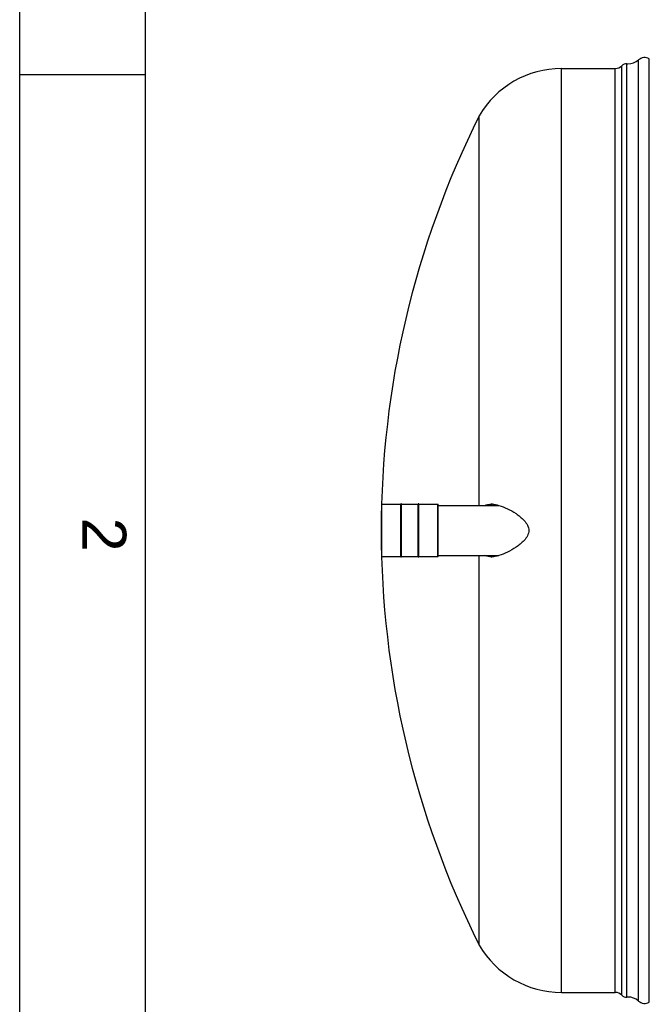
# Model space of a CAD drawing. Header units: millimetres. Extents: x 0 to 420, y 0 to 297.
# Tile 2 of 34: x 0 to 50, y 74 to 153. Entities that reach past the tile are written whole.
import ezdxf

# ---------------------------------------------------------------- set-up
doc = ezdxf.new("R2010")
doc.units = ezdxf.units.MM
doc.header["$LTSCALE"] = 23.1
doc.layers.get('0').update_dxf_attribs({"linetype": 'CONTINUOUS'})
doc.layers.add('AXES_REF', color=7, linetype='CONTINUOUS')
doc.layers.add('SURFACES', color=7, linetype='CONTINUOUS')
doc.styles.add('TEXTSTYLE_2', font='arial.ttf')

# ---------------------------------------------------------------- blocks, each defined once
blk = doc.blocks.new('MARGEA3_BL0', base_point=(210.000078, 148.5))
at = {"color": 7, "linetype": 'Continuous'}
for p, q in [((0.000078, 0), (0.000078, 297)), ((10.000078, 287.000001), (10.000078, 10.000001)), ((0.000078, 148.500001), (10.000078, 148.500001))]:
    blk.add_line(p, q, dxfattribs=at)
at = {"color": 7, "linetype": 'Continuous', "style": 'TEXTSTYLE_2', "oblique": 0.00001872}
blk.add_text('2', height=3.5, rotation=270, dxfattribs=at).set_placement((5.000078, 113.125001))

msp = doc.modelspace()

# ---------------------------------------------------------------- linework, layer by layer
at = {"color": 7, "linetype": 'Continuous'}
for p, q in [((0, 0), (0, 297)), ((36.651, 114.096), (36.651, 145.187)), ((28.871, 110.021), (28.871, 114.171)), ((30.409, 109.959), (30.409, 114.234)), ((30.459, 114.234), (30.409, 114.234)), ((30.459, 109.959), (30.459, 114.234)), ((31.784, 109.959), (31.784, 114.234)), ((31.834, 114.234), (31.784, 114.234)), ((31.834, 109.959), (31.834, 114.234)), ((33.371, 110.021), (33.371, 114.171)), ((33.371, 114.096), (38.215, 114.096)), ((33.371, 110.096), (38.215, 110.096)), ((36.651, 79.005), (36.651, 110.096)), ((30.459, 109.959), (30.409, 109.959)), ((31.834, 109.959), (31.784, 109.959))]:
    msp.add_line(p, q, dxfattribs=at)
at = {"color": 9, "linetype": 'Continuous'}
for p, q in [((28.884, 110.009), (28.884, 114.184)), ((33.359, 110.009), (33.359, 114.184))]:
    msp.add_line(p, q, dxfattribs=at)
at = {"color": 7, "linetype": 'Continuous'}
for centre, radius, start, end in [((28.884, 114.171), 0.0125, 90, 180), ((33.359, 114.171), 0.0125, 0, 90), ((37.592, 112.367), 1.823, 86.24628, 89.95934), ((37.806, 112.731), 1.458, 97.9206, 98.2771), ((37.817, 112.642), 1.547, 93.91598, 97.88353), ((37.577, 112.128), 2.062, 83.1857, 86.2555), ((37.562, 111.993), 2.198, 82.99823, 83.21542), ((28.884, 110.021), 0.0125, 180, 270), ((33.359, 110.021), 0.0125, 270, 360), ((37.803, 111.445), 1.441, 261.14041, 261.70866), ((37.592, 111.826), 1.824, 270.0413, 273.78245), ((37.816, 111.543), 1.54, 261.75299, 266.12263), ((37.577, 112.064), 2.062, 273.77162, 276.7904), ((37.562, 112.198), 2.197, 276.76168, 277.00178)]:
    msp.add_arc(centre, radius, start, end, dxfattribs=at)
for points, knots in [([(37.086, 114.097), (37.125, 114.113), (37.288, 114.17), (37.463, 114.19), (37.593, 114.19)], [0, 0, 0, 0, 0.244677, 1, 1, 1, 1]), ([(37.83, 114.175), (37.861, 114.171), (37.991, 114.152), (38.119, 114.123), (38.215, 114.097)], [0, 0, 0, 0, 0.243113, 1, 1, 1, 1]), ([(38.215, 114.097), (38.449, 114.032), (38.925, 113.843), (39.489, 113.518), (39.929, 113.189), (40.245, 112.895), (40.516, 112.543), (40.606, 112.246), (40.606, 112.096)], [0, 0, 0, 0, 0.223304, 0.467219, 0.595496, 0.727344, 0.862493, 1, 1, 1, 1]), ([(40.606, 112.096), (40.606, 111.947), (40.516, 111.649), (40.245, 111.298), (39.929, 111.003), (39.489, 110.675), (38.925, 110.35), (38.449, 110.161), (38.215, 110.096)], [0, 0, 0, 0, 0.137507, 0.272656, 0.404504, 0.532781, 0.776697, 1, 1, 1, 1]), ([(37.593, 110.003), (37.549, 110.003), (37.377, 110.009), (37.204, 110.047), (37.086, 110.096)], [0, 0, 0, 0, 0.258264, 1, 1, 1, 1]), ([(38.215, 110.096), (38.183, 110.087), (38.056, 110.054), (37.926, 110.03), (37.83, 110.018)], [0, 0, 0, 0, 0.257037, 1, 1, 1, 1])]:
    msp.add_open_spline(points, degree=3, knots=knots, dxfattribs=at)
for points in [[(37.596, 114.174), (37.496, 114.159), (37.397, 114.134), (37.304, 114.096)], [(37.304, 110.096), (37.393, 110.06), (37.487, 110.036), (37.581, 110.021)]]:
    msp.add_open_spline(points, degree=3, dxfattribs=at)
at = {"layer": 'AXES_REF', "color": 7, "linetype": 'Continuous'}
for p, q in [((28.884, 114.184), (30.409, 114.184)), ((30.459, 114.184), (31.784, 114.184)), ((31.834, 114.184), (33.359, 114.184)), ((28.884, 110.009), (30.409, 110.009)), ((30.459, 110.009), (31.784, 110.009)), ((31.834, 110.009), (33.359, 110.009))]:
    msp.add_line(p, q, dxfattribs=at)
at = {"layer": 'SURFACES', "color": 7, "linetype": 'Continuous'}
for p, q in [((48.423, 74.848), (48.423, 149.345)), ((43.21, 148.971), (47.492, 148.971)), ((43.21, 75.221), (47.492, 75.221))]:
    msp.add_line(p, q, dxfattribs=at)
at = {"layer": 'SURFACES', "color": 9, "linetype": 'Continuous'}
for p, q in [((49.355, 74.536), (49.355, 149.657)), ((50.216, 74.44), (50.216, 149.753)), ((43.21, 75.221), (43.21, 148.971)), ((47.492, 75.221), (47.492, 148.971)), ((48.028, 74.996), (48.028, 149.196))]:
    msp.add_line(p, q, dxfattribs=at)
at = {"layer": 'SURFACES', "color": 7, "linetype": 'Continuous'}
for centre, radius, start, end in [((48.385, 148.846), 0.5, 85.56078, 135.573), ((48.523, 150.591), 1.25, 265.41738, 269.67416), ((48.524, 150.591), 1.25, 269.64373, 311.65159), ((49.853, 149.096), 0.75, 61.04498, 131.64009), ((43.209, 141.396), 7.575, 89.99244, 149.96823), ((47.492, 149.721), 0.75, 270, 315.573), ((102.784, 112.096), 73.95, 153.41789, 206.58211), ((43.209, 82.796), 7.575, 210.03177, 270.00756), ((47.492, 74.471), 0.75, 44.427, 90), ((48.385, 75.346), 0.5, 224.427, 274.43922), ((48.523, 73.602), 1.25, 90.32584, 94.58262), ((48.524, 73.602), 1.25, 48.34841, 90.35627), ((49.853, 75.096), 0.75, 228.35991, 298.95502)]:
    msp.add_arc(centre, radius, start, end, dxfattribs=at)

# ---------------------------------------------------------------- block references
at = {"color": 7, "linetype": 'Continuous'}
msp.add_blockref('MARGEA3_BL0', (210, 148.5), dxfattribs=at)

doc.saveas('drawing.dxf')
